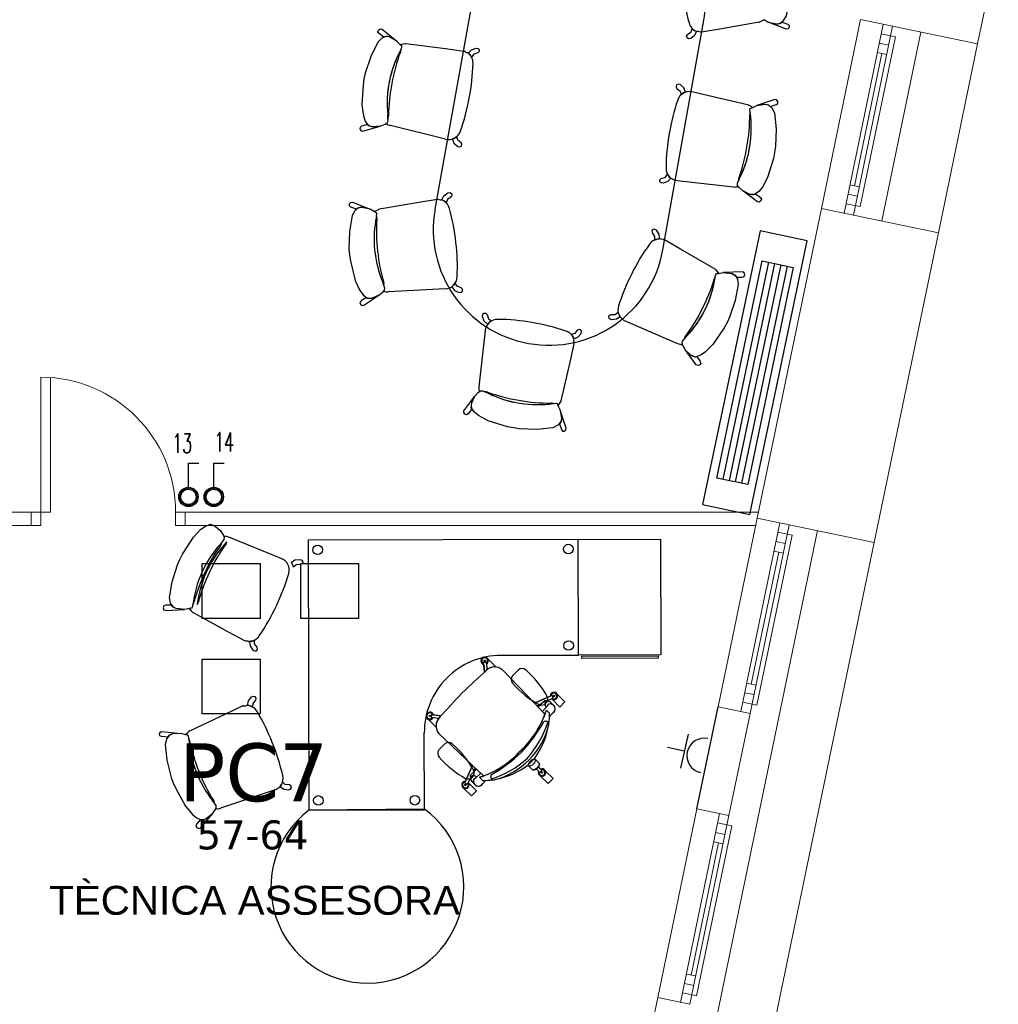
# Model space of a CAD drawing. Header units: metres. Extents: x -1 to 438, y -6 to 39.
# Tile 20 of 22: x 421.88 to 426.95, y 20.18 to 25.29. Entities that reach past the tile are written whole.
import ezdxf

# ---------------------------------------------------------------- set-up
doc = ezdxf.new("R2010")
doc.units = ezdxf.units.M
doc.linetypes.add('CONTINUA', pattern=[0])
for name, color, linetype, lineweight in [('INS P5  CLIMATITZACIO ACTUAL', 7, 'CONTINUA', 25), ('INS P5  ELECTRICITAT ACTUAL', 7, 'CONTINUA', 25), ('INS P5  TELECOMUNICACIONS ACTUAL', 7, 'CONTINUA', 25), ('P5 MOBLES ACTUAL', 7, 'CONTINUA', 25), ('P5 MURS ACTUAL', 7, 'CONTINUA', 25), ('P5 TEXT ACTUAL', 7, 'CONTINUA', 25)]:
    doc.layers.add(name, color=color, linetype=linetype, lineweight=lineweight)
doc.styles.add('ARIAL', font='arial.ttf')
doc.styles.add('COMPLEX', font='complex_.ttf')
doc.styles.add('VERDANA', font='verdana.ttf')

# ---------------------------------------------------------------- blocks, each defined once
blk = doc.blocks.new('OBJETO_COMPLEJO_6')
at = {"layer": 'P5 MOBLES ACTUAL', "transparency": 33554687}
for points in [[(422.7576, 22.2331), (422.7321, 22.2275), (422.6878, 22.2327), (422.672, 22.2412), (422.6594, 22.2607), (422.6541, 22.2891), (422.6678, 22.3711), (422.6947, 22.4592), (422.7076, 22.4865), (422.722, 22.515), (422.7776, 22.6021), (422.817, 22.6439), (422.8402, 22.66), (422.8656, 22.6699), (422.8902, 22.6604), (422.919, 22.6354), (422.9338, 22.6118), (422.9379, 22.6005), (422.936, 22.5899), (422.916, 22.5651)], [(422.7744, 22.2512), (422.7717, 22.2389), (422.7685, 22.2342), (422.7576, 22.2331)]]:
    blk.add_lwpolyline(points, dxfattribs=at)
blk.add_arc((423.348, 22.1813), 0.5778, 138.3874, 173.0531, dxfattribs=at)
blk = doc.blocks.new('OBJETO_COMPLEJO_7')
at = {"layer": 'P5 MOBLES ACTUAL', "transparency": 33554687}
blk.add_line((423.2326, 22.4928), (422.9608, 22.602), dxfattribs=at)
for points in [[(422.9359, 22.6059), (422.9379, 22.6005), (422.936, 22.5899), (422.9267, 22.5784)], [(422.7744, 22.2512), (422.7717, 22.2389), (422.7685, 22.2342), (422.7576, 22.2331), (422.7555, 22.2327)], [(422.7568, 22.2297), (422.7584, 22.2297), (422.7668, 22.2203), (422.7751, 22.2118)], [(422.7766, 22.2111), (422.9587, 22.1121), (423.0431, 22.0666)], [(423.0472, 22.0652), (423.0597, 22.0642), (423.0634, 22.0622)]]:
    blk.add_lwpolyline(points, dxfattribs=at)
for centre, radius, start, end in [((422.9096, 22.5782), 0.0172, 318.87, 0.7761), ((422.9427, 22.5677), 0.0388, 62.2222, 100.0129), ((423.7304, 22.0015), 0.9861, 145.0145, 154.8212), ((423.2117, 22.4332), 0.0631, 342.5289, 70.5885), ((423.7298, 22.0003), 0.9861, 154.7426, 164.5492), ((422.2647, 22.7029), 1.0477, 334.1927, 344.0081), ((422.7916, 22.247), 0.0388, 201.5767, 206.3517), ((423.348, 22.1813), 0.5778, 172.797, 173.0531), ((422.7624, 22.2658), 0.0172, 315.683, 350.6937), ((422.2555, 22.6834), 1.0477, 325.5557, 335.3711), ((422.7916, 22.247), 0.0388, 244.7795, 247.3416), ((423.0666, 22.1252), 0.0631, 248.1498, 252.0899), ((423.0666, 22.1252), 0.0631, 267.1274, 327.0348)]:
    blk.add_arc(centre, radius, start, end, dxfattribs=at)
blk = doc.blocks.new('OBJETO_COMPLEJO_8')
at = {"layer": 'P5 MOBLES ACTUAL', "transparency": 33554687}
blk.add_line((422.9496, 22.5785), (422.9388, 22.5651), dxfattribs=at)
for centre, radius, start, end in [((422.9324, 22.5783), 0.0172, 318.87, 0.7761), ((423.3708, 22.1814), 0.5778, 138.3874, 172.797), ((423.7533, 22.0016), 0.9861, 145.0145, 154.8212), ((423.7527, 22.0004), 0.9861, 154.7426, 164.5492), ((422.7853, 22.2658), 0.0172, 315.683, 350.6937)]:
    blk.add_arc(centre, radius, start, end, dxfattribs=at)
blk = doc.blocks.new('OBJETO_COMPLEJO_9')
at = {"layer": 'P5 MOBLES ACTUAL', "transparency": 33554687}
for points in [[(422.7382, 21.5778), (422.713, 21.5849), (422.6685, 21.5823), (422.6523, 21.5748), (422.6385, 21.5561), (422.6316, 21.528), (422.6403, 21.4454), (422.6621, 21.3558), (422.6732, 21.3279), (422.686, 21.2985), (422.7363, 21.2083), (422.7732, 21.1642), (422.7954, 21.1468), (422.8202, 21.1354), (422.8453, 21.1435), (422.8755, 21.1667), (422.8917, 21.1894), (422.8964, 21.2004), (422.8951, 21.2111), (422.8766, 21.2371)], [(422.7539, 21.5588), (422.752, 21.5712), (422.749, 21.576), (422.7382, 21.5778)]]:
    blk.add_lwpolyline(points, dxfattribs=at)
blk.add_arc((423.3306, 21.5946), 0.5778, 183.5531, 218.2188, dxfattribs=at)
blk = doc.blocks.new('OBJETO_COMPLEJO_10')
at = {"layer": 'P5 MOBLES ACTUAL', "transparency": 33554687}
blk.add_line((423.197, 21.2905), (422.9191, 21.1975), dxfattribs=at)
for points in [[(422.7585, 21.5986), (422.9461, 21.6867), (423.033, 21.7271)], [(423.0372, 21.7283), (423.0497, 21.7286), (423.0536, 21.7303)], [(422.7539, 21.5588), (422.752, 21.5712), (422.749, 21.576), (422.7382, 21.5778), (422.7361, 21.5784)], [(422.7376, 21.5812), (422.7392, 21.5811), (422.7481, 21.59), (422.7569, 21.598)], [(422.8941, 21.1951), (422.8964, 21.2004), (422.8951, 21.2111), (422.8866, 21.2231)]]:
    blk.add_lwpolyline(points, dxfattribs=at)
for centre, radius, start, end in [((423.053, 21.6672), 0.0631, 104.5163, 108.4564), ((423.053, 21.6672), 0.0631, 29.5714, 89.4788), ((422.2103, 21.158), 1.0477, 21.2351, 31.0505), ((422.7713, 21.562), 0.0388, 150.2545, 155.0295), ((423.3306, 21.5946), 0.5778, 183.5531, 183.8092), ((422.7411, 21.5449), 0.0172, 5.9125, 40.9233), ((422.7713, 21.562), 0.0388, 109.2646, 111.8267), ((423.7225, 21.7527), 0.9861, 192.057, 201.8636), ((422.2183, 21.138), 1.0477, 12.5981, 22.4135), ((423.723, 21.7514), 0.9861, 201.785, 211.5917), ((423.1796, 21.3512), 0.0631, 286.0177, 14.0773), ((422.8695, 21.2243), 0.0172, 355.8301, 37.7362), ((422.9031, 21.2329), 0.0388, 256.5933, 294.384)]:
    blk.add_arc(centre, radius, start, end, dxfattribs=at)
blk = doc.blocks.new('OBJETO_COMPLEJO_11')
at = {"layer": 'P5 MOBLES ACTUAL', "transparency": 33554687}
blk.add_line((422.8866, 21.2231), (422.8766, 21.2371), dxfattribs=at)
for centre, radius, start, end in [((422.7411, 21.5449), 0.0172, 5.9125, 40.9233), ((423.3306, 21.5946), 0.5778, 183.8092, 218.2188), ((423.7225, 21.7527), 0.9861, 192.057, 201.8636), ((423.723, 21.7514), 0.9861, 201.785, 211.5917), ((422.8695, 21.2243), 0.0172, 355.8301, 37.7362)]:
    blk.add_arc(centre, radius, start, end, dxfattribs=at)
blk = doc.blocks.new('OBJETO_COMPLEJO_18')
at = {"layer": 'P5 MOBLES ACTUAL', "transparency": 33554687}
for p, q in [((424.2418, 25.485), (424.0305, 24.3037)), ((425.2118, 24.0924), (425.4231, 25.2737))]:
    blk.add_line(p, q, dxfattribs=at)
for centre, start, end in [((424.8325, 25.3793), 349.8585, 169.8585), ((424.6212, 24.1981), 169.8585, 349.8585)]:
    blk.add_arc(centre, 0.6, start, end, dxfattribs=at)

msp = doc.modelspace()

# ---------------------------------------------------------------- linework, layer by layer
at = {"layer": 'INS P5  CLIMATITZACIO ACTUAL', "color": 180, "transparency": 33554687}
for p, q in [((425.7594, 24.0281), (425.5233, 22.9026)), ((425.7915, 24.0214), (425.5555, 22.8959)), ((425.8237, 24.0147), (425.5876, 22.8892)), ((425.8558, 24.0079), (425.6197, 22.8824))]:
    msp.add_line(p, q, dxfattribs=at)
for points in [[(425.7161, 24.1905), (425.4184, 22.7714), (425.6631, 22.7201), (425.9607, 24.1392), (425.7161, 24.1905)], [(425.888, 24.0012), (425.6519, 22.8757), (425.4912, 22.9094), (425.7273, 24.0349), (425.888, 24.0012)]]:
    msp.add_lwpolyline(points, close=True, dxfattribs=at)
at = {"layer": 'INS P5  ELECTRICITAT ACTUAL', "color": 180, "transparency": 33554687}
for p, q in [((425.3431, 21.5805), (425.3041, 21.4048)), ((425.3236, 21.4926), (425.2357, 21.5121))]:
    msp.add_line(p, q, dxfattribs=at)
for points in [[(422.7518, 22.8519), (422.7518, 22.9869), (422.8058, 22.9869)], [(422.8832, 22.8519), (422.8832, 22.9869), (422.9372, 22.9869)]]:
    msp.add_lwpolyline(points, dxfattribs=at)
for centre, radius in [((422.752, 22.8114), 0.0501), ((422.752, 22.8114), 0.0397), ((422.8835, 22.8114), 0.0501), ((422.8835, 22.8114), 0.0397)]:
    msp.add_circle(centre, radius, dxfattribs=at)
for centre, radius, start, end in [((422.752, 22.8114), 0.045, 0, 180), ((422.8835, 22.8114), 0.045, 0, 180), ((422.752, 22.8114), 0.045, 180, 0), ((422.8835, 22.8114), 0.045, 180, 0), ((425.4265, 21.4698), 0.09, 77.507, 257.507)]:
    msp.add_arc(centre, radius, start, end, dxfattribs=at)
at = {"layer": 'INS P5  TELECOMUNICACIONS ACTUAL', "color": 180, "transparency": 33554687}
for points in [[(422.8233, 22.4658), (423.1231, 22.4658), (423.1231, 22.1811), (422.8233, 22.1811), (422.8233, 22.4658)], [(423.3341, 22.4658), (423.6339, 22.4658), (423.6339, 22.1811), (423.3341, 22.1811), (423.3341, 22.4658)], [(422.8233, 21.9703), (423.1231, 21.9703), (423.1231, 21.6856), (422.8233, 21.6856), (422.8233, 21.9703)]]:
    msp.add_lwpolyline(points, close=True, dxfattribs=at)
at = {"layer": 'P5 MOBLES ACTUAL', "color": 180, "transparency": 33554687}
for p, q in [((423.7864, 24.7765), (423.7854, 24.7936)), ((424.0847, 24.6674), (423.8002, 24.7375)), ((425.6047, 24.4512), (425.6115, 24.467)), ((425.287, 24.4523), (425.5782, 24.4194)), ((423.7656, 23.9085), (423.7597, 23.9247)), ((424.0827, 23.8908), (423.7901, 23.8752)), ((425.0197, 23.7232), (425.2887, 23.6071)), ((424.2912, 23.6736), (424.2583, 23.3824)), ((425.3233, 23.6299), (425.3344, 23.643)), ((424.2901, 23.356), (424.3059, 23.3491)), ((424.2845, 21.9612), (424.2911, 21.9621)), ((424.2787, 21.9447), (424.2832, 21.9402)), ((424.2879, 21.9039), (424.2819, 21.9505)), ((424.2829, 21.9431), (424.2879, 21.9039)), ((424.2842, 21.9533), (424.2937, 21.9546)), ((424.3024, 21.9171), (424.2967, 21.9526)), ((424.3017, 21.9219), (424.3048, 21.9188)), ((424.5468, 21.7411), (424.3797, 21.9154)), ((424.4636, 21.915), (424.4312, 21.8825)), ((424.5468, 21.7411), (424.6346, 21.7814)), ((424.6076, 21.7513), (424.641, 21.768)), ((424.6076, 21.7513), (424.6344, 21.7646)), ((424.6379, 21.7801), (424.6421, 21.7714)), ((424.6379, 21.7622), (424.6785, 21.7217)), ((424.6006, 21.6844), (424.5468, 21.7411)), ((424.5873, 21.6985), (424.6144, 21.7285)), ((424.6245, 21.6897), (424.608, 21.7061)), ((424.608, 21.7061), (424.6245, 21.6897)), ((424.6245, 21.6897), (424.608, 21.7061)), ((424.6308, 21.7444), (424.6457, 21.73)), ((424.6457, 21.73), (424.6308, 21.7444)), ((424.0041, 21.6791), (424.0032, 21.6725)), ((424.012, 21.6796), (424.0107, 21.67)), ((424.0483, 21.6615), (424.0127, 21.667)), ((424.0614, 21.6761), (424.0148, 21.6818)), ((424.0205, 21.6851), (424.0251, 21.6805)), ((424.0222, 21.6809), (424.0614, 21.6761)), ((424.0435, 21.6622), (424.0466, 21.6591)), ((424.6241, 21.6727), (424.6402, 21.6896)), ((424.6241, 21.6727), (424.6402, 21.6896)), ((424.6176, 21.6177), (424.6206, 21.6358)), ((424.6176, 21.6177), (424.6206, 21.6358)), ((424.2256, 21.4182), (424.0504, 21.5843)), ((424.0504, 21.5843), (424.2256, 21.4182)), ((424.0826, 21.5318), (424.0502, 21.4993)), ((424.5123, 21.421), (424.5456, 21.4545)), ((424.5123, 21.421), (424.5456, 21.4545)), ((424.5701, 21.4301), (424.5456, 21.4545)), ((424.2256, 21.4182), (424.1859, 21.3301)), ((424.2827, 21.3646), (424.2256, 21.4182)), ((424.2256, 21.4182), (424.2827, 21.3646)), ((424.5368, 21.3966), (424.5123, 21.421)), ((424.5554, 21.4009), (424.573, 21.384)), ((424.5665, 21.412), (424.5835, 21.3946)), ((424.2158, 21.3572), (424.1993, 21.3237)), ((424.2158, 21.3572), (424.2026, 21.3305)), ((424.2686, 21.3779), (424.2387, 21.3506)), ((424.2775, 21.3407), (424.261, 21.3571)), ((424.261, 21.3571), (424.2775, 21.3407)), ((424.261, 21.3571), (424.2775, 21.3407)), ((424.3314, 21.3449), (424.3495, 21.348)), ((424.3314, 21.3449), (424.3495, 21.348)), ((424.5763, 21.3652), (424.617, 21.3248)), ((424.5765, 21.3841), (424.5833, 21.391)), ((424.1872, 21.3268), (424.1959, 21.3227)), ((424.2229, 21.3342), (424.2374, 21.3193)), ((424.2374, 21.3193), (424.2229, 21.3342)), ((424.2946, 21.3412), (424.2777, 21.325)), ((424.2946, 21.3412), (424.2777, 21.325)), ((423.9761, 21.1926), (423.3762, 21.1869))]:
    msp.add_line(p, q, dxfattribs=at)
for points in [[(425.7366, 25.2875), (425.7589, 25.2739), (425.8025, 25.2646), (425.8202, 25.2675), (425.8384, 25.2818), (425.8526, 25.3071), (425.8662, 25.389), (425.8691, 25.4812), (425.8658, 25.5111), (425.8613, 25.5427), (425.8368, 25.6432), (425.813, 25.6954), (425.7963, 25.7182), (425.7754, 25.7357), (425.7491, 25.7346), (425.7138, 25.7203), (425.6921, 25.7027), (425.6847, 25.6934), (425.683, 25.6828), (425.6939, 25.6528)], [(425.7362, 25.284), (425.7347, 25.2845), (425.7238, 25.2783), (425.7132, 25.273)], [(425.7115, 25.2728), (425.5072, 25.2379), (425.4126, 25.2222)], [(423.8507, 25.1556), (423.8333, 25.1751), (423.7943, 25.1967), (423.7766, 25.199), (423.7549, 25.1906), (423.734, 25.1705), (423.6972, 25.0961), (423.6677, 25.0087), (423.6622, 24.9792), (423.6573, 24.9475), (423.6515, 24.8443), (423.6591, 24.7874), (423.6685, 24.7608), (423.6834, 24.738), (423.7089, 24.7313), (423.7468, 24.7348), (423.7727, 24.7453), (423.7825, 24.7521), (423.7872, 24.7618), (423.7854, 24.7936)], [(425.4083, 25.2221), (425.3961, 25.2252), (425.3919, 25.2245)], [(423.8538, 25.1311), (423.8588, 25.1426), (423.8589, 25.1483), (423.8507, 25.1556), (423.8493, 25.1572)], [(423.8538, 25.1311), (423.8588, 25.1426), (423.8589, 25.1483), (423.8507, 25.1556)], [(423.8521, 25.1588), (423.8534, 25.1578), (423.8656, 25.1606), (423.8773, 25.1627)], [(423.879, 25.1623), (424.0846, 25.1364), (424.1797, 25.124)], [(424.1839, 25.1228), (424.1946, 25.1163), (424.1988, 25.1157)], [(425.3519, 24.9139), (425.3396, 24.9115), (425.3354, 24.9124)], [(425.6515, 24.8453), (425.4497, 24.8922), (425.3562, 24.9135)], [(425.6758, 24.8291), (425.6989, 24.8414), (425.7429, 24.8481), (425.7604, 24.8441), (425.7777, 24.8287), (425.7904, 24.8027), (425.7991, 24.7201), (425.7966, 24.6279), (425.7915, 24.5983), (425.7851, 24.5669), (425.7548, 24.4681), (425.7279, 24.4174), (425.7099, 24.3957), (425.688, 24.3794), (425.6617, 24.382), (425.6274, 24.3984), (425.6068, 24.4172), (425.5999, 24.427), (425.5989, 24.4377), (425.6115, 24.467)], [(425.6756, 24.8326), (425.674, 24.8322), (425.6635, 24.839), (425.6533, 24.845)], [(425.6644, 24.8072), (425.6637, 24.8198), (425.6656, 24.8252), (425.6758, 24.8291), (425.6777, 24.8301)], [(425.6644, 24.8072), (425.6637, 24.8198), (425.6656, 24.8252), (425.6758, 24.8291)], [(423.7777, 24.7488), (423.7825, 24.7521), (423.7872, 24.7618), (423.7864, 24.7765)], [(425.6032, 24.4223), (425.5999, 24.427), (425.5989, 24.4377), (425.6047, 24.4512)], [(423.717, 24.2899), (423.6947, 24.3035), (423.6511, 24.3129), (423.6335, 24.31), (423.6152, 24.2956), (423.601, 24.2704), (423.5875, 24.1884), (423.5845, 24.0963), (423.5879, 24.0664), (423.5923, 24.0347), (423.6168, 23.9343), (423.6406, 23.882), (423.6573, 23.8593), (423.6782, 23.8417), (423.7045, 23.8428), (423.7398, 23.8571), (423.7615, 23.8747), (423.769, 23.8841), (423.7706, 23.8946), (423.7597, 23.9247)], [(423.7422, 24.3046), (423.9464, 24.3395), (424.041, 24.3553)], [(424.0454, 24.3554), (424.0575, 24.3523), (424.0617, 24.3529)], [(423.7271, 24.2674), (423.7286, 24.2799), (423.727, 24.2854), (423.717, 24.2899), (423.7152, 24.2911)], [(423.7271, 24.2674), (423.7286, 24.2799), (423.727, 24.2854), (423.717, 24.2899)], [(423.7174, 24.2934), (423.7189, 24.2929), (423.7299, 24.2991), (423.7405, 24.3045)], [(425.2158, 24.146), (425.2033, 24.1473), (425.1996, 24.1494)], [(425.4826, 23.9933), (425.3031, 24.0968), (425.2198, 24.1444)], [(425.5011, 23.9708), (425.5267, 23.9758), (425.5709, 23.9695), (425.5864, 23.9606), (425.5986, 23.9408), (425.6031, 23.9122), (425.5874, 23.8307), (425.5582, 23.7432), (425.5447, 23.7163), (425.5296, 23.6882), (425.4718, 23.6024), (425.4314, 23.5617), (425.4078, 23.5462), (425.3821, 23.5369), (425.3578, 23.5471), (425.3297, 23.5728), (425.3154, 23.5967), (425.3117, 23.6081), (425.3138, 23.6186), (425.3344, 23.643)], [(425.4838, 23.9532), (425.4868, 23.9654), (425.4902, 23.97), (425.5011, 23.9708), (425.5032, 23.9712)], [(425.4838, 23.9532), (425.4868, 23.9654), (425.4902, 23.97), (425.5011, 23.9708)], [(425.5019, 23.9742), (425.5003, 23.9742), (425.4922, 23.9838), (425.4842, 23.9926)], [(423.7654, 23.8795), (423.769, 23.8841), (423.7706, 23.8946), (423.7656, 23.9085)], [(424.6841, 23.3091), (424.731, 23.511), (424.7524, 23.6045)], [(424.7527, 23.6088), (424.7504, 23.6211), (424.7513, 23.6252)], [(425.3135, 23.6026), (425.3117, 23.6081), (425.3138, 23.6186), (425.3233, 23.6299)], [(424.668, 23.2849), (424.6802, 23.2618), (424.6869, 23.2177), (424.683, 23.2003), (424.6676, 23.1829), (424.6415, 23.1702), (424.5589, 23.1616), (424.4668, 23.1641), (424.4371, 23.1692), (424.4058, 23.1756), (424.307, 23.2059), (424.2562, 23.2328), (424.2345, 23.2508), (424.2182, 23.2727), (424.2209, 23.2989), (424.2373, 23.3333), (424.2561, 23.3539), (424.2659, 23.3608), (424.2765, 23.3618), (424.3059, 23.3491)], [(424.2611, 23.3575), (424.2659, 23.3608), (424.2765, 23.3618), (424.2901, 23.356)], [(424.6461, 23.2963), (424.6586, 23.297), (424.664, 23.2951), (424.668, 23.2849)], [(424.6461, 23.2963), (424.6586, 23.297), (424.664, 23.2951), (424.668, 23.2849), (424.669, 23.283)], [(424.6715, 23.2851), (424.671, 23.2866), (424.6779, 23.2972), (424.6839, 23.3074)], [(424.3739, 21.9897), (424.3739, 21.9898), (424.7739, 21.9909), (424.7722, 22.5909), (423.3722, 22.5869), (423.3762, 21.1869), (423.9762, 21.1886), (423.975, 21.5886), (423.975, 21.5886)], [(424.3444, 21.9295), (424.3454, 21.9304), (424.3047, 21.9709)], [(424.3444, 21.9295), (424.3454, 21.9304), (424.3047, 21.9709)], [(424.3024, 21.9171), (424.3017, 21.9219), (424.3048, 21.9188)], [(424.6006, 21.6844), (424.5468, 21.7411), (424.3797, 21.9154)], [(424.6278, 21.7783), (424.5468, 21.7411), (424.5598, 21.7275), (424.5835, 21.7393), (424.5966, 21.7518)], [(424.6379, 21.7622), (424.6785, 21.7217), (424.7046, 21.7479), (424.6639, 21.7883)], [(424.6379, 21.7622), (424.6785, 21.7217), (424.7046, 21.7479), (424.6639, 21.7883)], [(424.6785, 21.7217), (424.7046, 21.7479), (424.6639, 21.7883)], [(424.5966, 21.7518), (424.5651, 21.7218), (424.6006, 21.6844)], [(424.0361, 21.6194), (424.0352, 21.6185), (423.9945, 21.6589)], [(424.0361, 21.6194), (424.0352, 21.6185), (423.9945, 21.6589)], [(424.0483, 21.6615), (424.0435, 21.6622), (424.0466, 21.6591)], [(424.1889, 21.3369), (424.2256, 21.4182), (424.2394, 21.4053), (424.2277, 21.3814), (424.2153, 21.3683)], [(424.2153, 21.3683), (424.2451, 21.3999), (424.2827, 21.3646)], [(424.5783, 21.3999), (424.5665, 21.412), (424.5612, 21.4058), (424.5554, 21.4009), (424.5676, 21.3892)], [(424.617, 21.3248), (424.643, 21.3509), (424.6023, 21.3913)], [(424.2051, 21.3269), (424.2458, 21.2865), (424.2198, 21.2603), (424.1791, 21.3008)], [(424.2051, 21.3269), (424.2458, 21.2865), (424.2198, 21.2603), (424.1791, 21.3008)]]:
    msp.add_lwpolyline(points, dxfattribs=at)
for points in [[(423.7652, 25.1954), (423.7403, 25.2151), (423.7348, 25.2232), (423.7376, 25.2326), (423.747, 25.2382), (423.7559, 25.2366), (423.8333, 25.1751), (423.796, 25.1965), (423.7854, 25.1985), (423.7753, 25.1991), (423.7652, 25.1954)], [(425.3869, 25.2261), (425.3768, 25.2047), (425.3563, 25.1893), (425.3456, 25.1878), (425.3377, 25.1918), (425.3353, 25.2012), (425.34, 25.2103), (425.3582, 25.2229), (425.3644, 25.2407), (425.375, 25.2322), (425.3819, 25.2284), (425.3869, 25.2261)], [(425.83, 25.2743), (425.8595, 25.2626), (425.8672, 25.2565), (425.8672, 25.2467), (425.8598, 25.2385), (425.8508, 25.2375), (425.7589, 25.2739), (425.8009, 25.2642), (425.8115, 25.2654), (425.8214, 25.2678), (425.83, 25.2743)], [(424.2032, 25.1128), (424.219, 25.1303), (424.2432, 25.1391), (424.2538, 25.1374), (424.2602, 25.1313), (424.2598, 25.1216), (424.2527, 25.1142), (424.2315, 25.1075), (424.2205, 25.0923), (424.2128, 25.1035), (424.2073, 25.109), (424.2032, 25.1128)], [(425.3303, 24.9112), (425.3215, 24.9331), (425.302, 24.9497), (425.2914, 24.9518), (425.2833, 24.9483), (425.2803, 24.939), (425.2844, 24.9297), (425.3019, 24.916), (425.307, 24.8979), (425.3181, 24.9058), (425.3251, 24.9091), (425.3303, 24.9112)], [(425.7698, 24.8368), (425.8, 24.8467), (425.808, 24.8524), (425.8086, 24.8621), (425.8016, 24.8707), (425.7928, 24.8722), (425.6989, 24.8414), (425.7413, 24.8485), (425.7519, 24.8467), (425.7616, 24.8438), (425.7698, 24.8368)], [(423.6805, 24.7429), (423.6502, 24.7334), (423.6421, 24.7279), (423.6413, 24.7181), (423.6482, 24.7095), (423.657, 24.7078), (423.7468, 24.7348), (423.7088, 24.7308), (423.6983, 24.7328), (423.6886, 24.7359), (423.6805, 24.7429)], [(424.1205, 24.6674), (424.129, 24.6454), (424.1484, 24.6285), (424.1589, 24.6262), (424.1671, 24.6296), (424.1702, 24.6389), (424.1662, 24.6483), (424.1489, 24.6622), (424.144, 24.6803), (424.1328, 24.6726), (424.1257, 24.6694), (424.1205, 24.6674)], [(425.2534, 24.4648), (425.2379, 24.447), (425.2138, 24.4379), (425.2032, 24.4395), (425.1967, 24.4455), (425.197, 24.4552), (425.204, 24.4626), (425.2251, 24.4697), (425.2359, 24.485), (425.2438, 24.4739), (425.2493, 24.4684), (425.2534, 24.4648)], [(424.0668, 24.3514), (424.0768, 24.3727), (424.0973, 24.3882), (424.108, 24.3896), (424.1159, 24.3857), (424.1184, 24.3762), (424.1137, 24.3671), (424.0954, 24.3545), (424.0892, 24.3368), (424.0786, 24.3452), (424.0718, 24.349), (424.0668, 24.3514)], [(425.6924, 24.3831), (425.7175, 24.3636), (425.7232, 24.3556), (425.7205, 24.3462), (425.7111, 24.3405), (425.7022, 24.342), (425.6274, 24.3984), (425.6617, 24.3815), (425.6722, 24.3797), (425.6824, 24.3792), (425.6924, 24.3831)], [(423.6236, 24.3032), (423.5941, 24.3149), (423.5864, 24.321), (423.5864, 24.3307), (423.5938, 24.3389), (423.6028, 24.3399), (423.6947, 24.3035), (423.6527, 24.3132), (423.6421, 24.312), (423.6322, 24.3096), (423.6236, 24.3032)], [(425.1943, 24.1497), (425.1923, 24.1732), (425.1784, 24.1948), (425.1689, 24.1999), (425.1601, 24.1989), (425.1545, 24.1909), (425.1558, 24.1807), (425.1686, 24.1626), (425.1682, 24.1438), (425.1811, 24.148), (425.1888, 24.1492), (425.1943, 24.1497)], [(425.5933, 23.9508), (425.625, 23.9516), (425.6343, 23.9547), (425.6378, 23.9638), (425.6336, 23.974), (425.6256, 23.9781), (425.5267, 23.9758), (425.5694, 23.9704), (425.579, 23.9656), (425.5875, 23.9599), (425.5933, 23.9508)], [(424.117, 23.9012), (424.1315, 23.8826), (424.155, 23.872), (424.1657, 23.873), (424.1725, 23.8786), (424.1729, 23.8883), (424.1663, 23.8962), (424.1456, 23.9044), (424.1357, 23.9204), (424.1272, 23.9098), (424.1214, 23.9046), (424.117, 23.9012)], [(423.674, 23.8456), (423.6477, 23.8277), (423.6416, 23.8201), (423.6437, 23.8105), (423.6528, 23.8042), (423.6618, 23.8052), (423.7398, 23.8571), (423.7046, 23.8423), (423.694, 23.8411), (423.6838, 23.8412), (423.674, 23.8456)], [(424.3036, 23.7072), (424.2859, 23.7228), (424.2768, 23.7468), (424.2783, 23.7575), (424.2843, 23.764), (424.2941, 23.7637), (424.3015, 23.7567), (424.3085, 23.7356), (424.3239, 23.7248), (424.3128, 23.7169), (424.3073, 23.7114), (424.3036, 23.7072)], [(424.9911, 23.7448), (424.9711, 23.7324), (424.9454, 23.7306), (424.9357, 23.7352), (424.9312, 23.7429), (424.9343, 23.7521), (424.9432, 23.7572), (424.9654, 23.7578), (424.9802, 23.7693), (424.9845, 23.7564), (424.9882, 23.7495), (424.9911, 23.7448)], [(424.75, 23.6304), (424.7719, 23.6391), (424.7886, 23.6587), (424.7907, 23.6693), (424.7872, 23.6774), (424.7779, 23.6804), (424.7685, 23.6763), (424.7549, 23.6588), (424.7368, 23.6537), (424.7446, 23.6426), (424.7479, 23.6355), (424.75, 23.6304)], [(425.3875, 23.5391), (425.4058, 23.5132), (425.4089, 23.5039), (425.4036, 23.4957), (425.3929, 23.493), (425.3849, 23.497), (425.3297, 23.5728), (425.3576, 23.5466), (425.3671, 23.5418), (425.3767, 23.5384), (425.3875, 23.5391)], [(424.2219, 23.2682), (424.2025, 23.2431), (424.1945, 23.2375), (424.1851, 23.2401), (424.1793, 23.2496), (424.1808, 23.2584), (424.2373, 23.3333), (424.2204, 23.299), (424.2185, 23.2885), (424.2181, 23.2783), (424.2219, 23.2682)], [(424.6756, 23.1909), (424.6856, 23.1607), (424.6912, 23.1527), (424.701, 23.1521), (424.7095, 23.159), (424.7111, 23.1679), (424.6802, 23.2618), (424.6874, 23.2193), (424.6856, 23.2088), (424.6826, 23.1991), (424.6756, 23.1909)], [(425.2019, 21.9921), (424.7739, 21.9909), (424.7722, 22.5909), (425.2002, 22.5921), (425.2019, 21.9921)], [(425.1899, 21.9852), (424.7896, 21.9841), (424.7896, 21.9752), (425.1899, 21.9763), (425.1899, 21.9852)], [(424.5456, 21.4545), (424.5701, 21.4301), (424.5717, 21.4254), (424.57, 21.4188), (424.5664, 21.4122), (424.5615, 21.4063), (424.5552, 21.4008), (424.5468, 21.3958), (424.5412, 21.395), (424.5368, 21.3966), (424.5123, 21.421), (424.5456, 21.4545)]]:
    msp.add_lwpolyline(points, close=True, dxfattribs=at)
at = {"layer": 'P5 MOBLES ACTUAL', "transparency": 33554687}
for points in [[(423.2846, 22.4719), (423.3043, 22.4848), (423.3299, 22.4872), (423.3398, 22.4829), (423.3444, 22.4754), (423.3416, 22.466), (423.3328, 22.4608), (423.3106, 22.4596), (423.2961, 22.4477), (423.2915, 22.4605), (423.2876, 22.4673), (423.2846, 22.4719)], [(422.6649, 22.2508), (422.6332, 22.2493), (422.624, 22.246), (422.6208, 22.2367), (422.6252, 22.2266), (422.6333, 22.2228), (422.7321, 22.2275), (422.6892, 22.2319), (422.6795, 22.2365), (422.671, 22.2419), (422.6649, 22.2508)], [(423.0687, 22.062), (423.0713, 22.0386), (423.0858, 22.0173), (423.0954, 22.0125), (423.1041, 22.0137), (423.1095, 22.0218), (423.108, 22.032), (423.0948, 22.0498), (423.0947, 22.0686), (423.0819, 22.064), (423.0742, 22.0626), (423.0687, 22.062)], [(423.0589, 21.7302), (423.0629, 21.7534), (423.0786, 21.7738), (423.0885, 21.7781), (423.0971, 21.7763), (423.102, 21.7679), (423.0999, 21.7579), (423.0856, 21.7408), (423.0845, 21.7221), (423.0719, 21.7274), (423.0644, 21.7292), (423.0589, 21.7302)], [(422.6446, 21.5656), (422.613, 21.569), (422.604, 21.5729), (422.6014, 21.5823), (422.6064, 21.5921), (422.6147, 21.5955), (422.713, 21.5849), (422.67, 21.5831), (422.6601, 21.5791), (422.6512, 21.5742), (422.6446, 21.5656)], [(423.2273, 21.3097), (423.2462, 21.2956), (423.2716, 21.2917), (423.2817, 21.2954), (423.2868, 21.3026), (423.2845, 21.3121), (423.2761, 21.3179), (423.254, 21.3204), (423.2402, 21.3332), (423.2348, 21.3207), (423.2306, 21.3141), (423.2273, 21.3097)], [(422.815, 21.1381), (422.7945, 21.1138), (422.7907, 21.1048), (422.7953, 21.0962), (422.8057, 21.0925), (422.814, 21.0959), (422.8755, 21.1667), (422.8455, 21.143), (422.8355, 21.139), (422.8257, 21.1364), (422.815, 21.1381)]]:
    msp.add_lwpolyline(points, close=True, dxfattribs=at)
at = {"layer": 'P5 MOBLES ACTUAL', "color": 180, "transparency": 33554687}
for centre, radius in [((423.4223, 22.537), 0.025), ((424.7223, 22.5408), 0.025), ((424.7237, 22.0408), 0.025), ((424.2878, 21.9616), 0.00353), ((424.647, 21.7791), 0.00353), ((424.0037, 21.6758), 0.00353), ((424.5854, 21.3821), 0.00353), ((424.1883, 21.3177), 0.00353), ((423.426, 21.2371), 0.025), ((423.926, 21.2385), 0.025)]:
    msp.add_circle(centre, radius, dxfattribs=at)
for centre, radius, start, end in [((426.3572, 25.5515), 1.0477, 185.782, 195.5974), ((425.7089, 25.3116), 0.0388, 314.8014, 319.5764), ((425.4093, 25.2852), 0.0631, 194.1182, 254.0256), ((425.7089, 25.3116), 0.0388, 273.8115, 276.3735), ((425.4093, 25.2852), 0.0631, 269.0631, 273.0032), ((424.3602, 24.8528), 0.5778, 151.2145, 185.8802), ((424.3602, 24.8528), 0.5778, 151.4706, 185.8802), ((423.8703, 25.1245), 0.0388, 117.9159, 122.691), ((423.8356, 25.1263), 0.0172, 333.5739, 8.5847), ((423.8356, 25.1263), 0.0172, 333.5739, 8.5847), ((424.3602, 24.8528), 0.5778, 151.2145, 151.4706), ((423.8703, 25.1245), 0.0388, 76.9261, 79.4881), ((424.1646, 25.0627), 0.0631, 72.1777, 76.1178), ((424.7759, 24.7768), 0.9861, 159.7184, 169.525), ((424.7759, 24.7768), 0.9861, 159.7184, 169.525), ((424.1646, 25.0627), 0.0631, 357.2328, 57.1402), ((423.1802, 25.0832), 1.0477, 348.8965, 358.712), ((424.7757, 24.7755), 0.9861, 169.4464, 179.2531), ((424.7757, 24.7755), 0.9861, 169.4464, 179.2531), ((423.1763, 25.0621), 1.0477, 340.2595, 350.0749), ((426.2796, 24.5288), 1.0477, 161.005, 170.8204), ((425.3492, 24.8508), 0.0631, 102.5768, 162.4841), ((425.3492, 24.8508), 0.0631, 83.5992, 87.5392), ((425.6467, 24.8067), 0.0388, 80.2288, 82.7909), ((425.6467, 24.8067), 0.0388, 37.026, 41.801), ((423.7726, 24.7867), 0.0172, 323.4915, 5.3976), ((423.7726, 24.7867), 0.0172, 323.4915, 5.3976), ((425.0929, 24.7218), 0.5778, 333.8367, 8.5024), ((425.0929, 24.7218), 0.5778, 333.8367, 8.2463), ((424.6766, 24.7946), 0.9861, 350.1919, 359.9985), ((424.6766, 24.7946), 0.9861, 350.1919, 359.9985), ((425.6798, 24.7964), 0.0172, 151.1323, 186.1431), ((425.6798, 24.7964), 0.0172, 151.1323, 186.1431), ((425.0929, 24.7218), 0.5778, 8.2463, 8.5024), ((423.8056, 24.7759), 0.0388, 224.2548, 262.0454), ((424.1024, 24.728), 0.0631, 253.6791, 341.7387), ((426.276, 24.5076), 1.0477, 169.642, 179.4574), ((424.6764, 24.7932), 0.9861, 340.4638, 350.2705), ((424.6764, 24.7932), 0.9861, 340.4638, 350.2705), ((425.2914, 24.5153), 0.0631, 177.9782, 266.0378), ((425.6212, 24.456), 0.0172, 154.3193, 196.2254), ((425.6212, 24.456), 0.0172, 154.3193, 196.2254), ((425.5865, 24.4574), 0.0388, 257.6715, 295.4622), ((424.0443, 24.2923), 0.0631, 89.0631, 93.0032), ((424.0443, 24.2923), 0.0631, 14.1182, 74.0256), ((423.0964, 24.026), 1.0477, 5.782, 15.5974), ((424.2925, 24.1483), 0.5778, 168.1, 202.7656), ((424.2925, 24.1483), 0.5778, 168.356, 202.7656), ((423.7448, 24.2659), 0.0388, 134.8014, 139.5764), ((424.2925, 24.1483), 0.5778, 168.1, 168.356), ((423.7111, 24.2575), 0.0172, 350.4593, 25.4701), ((423.7111, 24.2575), 0.0172, 350.4593, 25.4701), ((423.7448, 24.2659), 0.0388, 93.8115, 96.3735), ((424.7124, 24.1962), 0.9861, 176.6038, 186.4105), ((424.7124, 24.1962), 0.9861, 176.6038, 186.4105), ((423.0988, 24.0045), 1.0477, 357.1449, 6.9604), ((425.9917, 23.5081), 1.0477, 144.1195, 153.935), ((425.1949, 24.0865), 0.0631, 85.6913, 145.5987), ((425.1949, 24.0865), 0.0631, 66.7137, 70.6538), ((424.7125, 24.1949), 0.9861, 186.3319, 196.1385), ((424.7125, 24.1949), 0.9861, 186.3319, 196.1385), ((424.0821, 23.9539), 0.0631, 270.5645, 358.6241), ((425.982, 23.4888), 1.0477, 152.7566, 162.572), ((424.9122, 24.0374), 0.5778, 316.9513, 351.6169), ((424.9122, 24.0374), 0.5778, 316.9513, 351.3609), ((425.4954, 23.9383), 0.0172, 134.2468, 169.2576), ((425.4954, 23.9383), 0.0172, 134.2468, 169.2576), ((425.4667, 23.9579), 0.0388, 63.3434, 65.9054), ((424.9122, 24.0374), 0.5778, 351.3609, 351.6169), ((425.4667, 23.9579), 0.0388, 20.1405, 24.9156), ((423.7494, 23.9143), 0.0172, 340.3769, 22.283), ((423.7494, 23.9143), 0.0172, 340.3769, 22.283), ((424.535, 24.228), 0.9861, 333.3064, 343.1131), ((424.535, 24.228), 0.9861, 333.3064, 343.1131), ((423.7841, 23.9135), 0.0388, 241.1402, 278.9308), ((425.0421, 23.7822), 0.0631, 161.0928, 249.1524), ((424.5344, 24.2268), 0.9861, 323.5784, 333.3851), ((424.5344, 24.2268), 0.9861, 323.5784, 333.3851), ((424.3541, 23.6693), 0.0631, 87.9782, 176.0378), ((424.3464, 22.6847), 1.0477, 79.642, 89.4574), ((424.3677, 22.681), 1.0477, 71.005, 80.8204), ((424.6897, 23.6115), 0.0631, 12.5768, 72.4841), ((424.6897, 23.6115), 0.0631, 353.5992, 357.5392), ((425.3077, 23.641), 0.0388, 240.7861, 278.5767), ((425.3405, 23.6297), 0.0172, 137.4339, 179.34), ((425.3405, 23.6297), 0.0172, 137.4339, 179.34), ((424.2962, 23.3742), 0.0388, 167.6715, 205.4622), ((424.2949, 23.3395), 0.0172, 64.3193, 106.2254), ((424.2949, 23.3395), 0.0172, 64.3193, 106.2254), ((424.6321, 24.2843), 0.9861, 250.4638, 260.2705), ((424.6321, 24.2843), 0.9861, 250.4638, 260.2705), ((424.5606, 23.8678), 0.5778, 243.8367, 278.5024), ((424.5606, 23.8678), 0.5778, 243.8367, 278.2463), ((424.6334, 24.284), 0.9861, 260.1919, 269.9985), ((424.6334, 24.284), 0.9861, 260.1919, 269.9985), ((424.6352, 23.2809), 0.0172, 61.1323, 96.1431), ((424.6352, 23.2809), 0.0172, 61.1323, 96.1431), ((424.5606, 23.8678), 0.5778, 278.2463, 278.5024), ((424.6456, 23.314), 0.0388, 350.2288, 352.7909), ((424.6456, 23.314), 0.0388, 307.026, 311.801), ((424.375, 21.5897), 0.4, 90.1637, 180.1637), ((424.2878, 21.9616), 0.0192, 301.4685, 255.0586), ((424.2878, 21.9616), 0.0192, 28.7373, 255.0586), ((424.2878, 21.9616), 0.0153, 307.6359, 248.8913), ((406.2563, 41.1552), 26.3771, 312.77709, 313.155), ((406.2563, 41.1552), 26.3771, 312.77709, 313.155), ((424.2841, 21.951), 0.00224, 88.1446, 194.2535), ((406.2563, 41.1552), 26.3771, 313.12632, 313.154), ((424.2944, 21.9525), 0.00224, 2.2737, 108.3825), ((424.34, 21.8673), 0.0623, 127.0812, 133.3658), ((424.34, 21.8673), 0.0623, 50.4804, 132.9432), ((424.34, 21.8673), 0.0623, 50.4804, 132.9432), ((424.34, 21.8673), 0.0623, 85.9306, 124.4037), ((424.4815, 21.8908), 0.0301, 49.5664, 126.5138), ((424.1695, 21.5299), 0.5072, 29.156, 49.1877), ((424.4555, 21.8647), 0.0301, 143.8136, 220.761), ((424.8147, 22.1787), 0.5072, 221.1396, 241.1714), ((404.7074, 39.5974), 26.3771, 317.17235, 317.55026), ((404.7074, 39.5974), 26.3771, 317.17235, 317.55026), ((424.5829, 21.7641), 0.0323, 246.7512, 23.5761), ((424.6019, 21.7466), 0.00743, 38.8948, 135.7077), ((424.6019, 21.7466), 0.00743, 39.7231, 135.7077), ((424.6019, 21.7466), 0.00743, 38.8948, 135.7077), ((424.647, 21.7791), 0.0192, 228.7718, 182.3619), ((424.647, 21.7791), 0.0192, 28.7373, 182.3619), ((424.647, 21.7791), 0.0153, 234.9391, 176.1945), ((424.647, 21.7791), 0.0192, 228.7718, 241.5901), ((424.6358, 21.7795), 0.00224, 15.4479, 121.5567), ((424.647, 21.7791), 0.0192, 241.5901, 28.7373), ((424.6403, 21.7701), 0.00224, 289.577, 35.6858), ((424.1407, 21.8536), 0.4901, 312.6869, 342.4785), ((424.6236, 21.7388), 0.024, 170.2248, 227.8405), ((424.6124, 21.7393), 0.0129, 111.5027, 163.844), ((424.1407, 21.8536), 0.4901, 339.8037, 342.4785), ((424.1407, 21.8536), 0.4901, 339.8037, 342.4785), ((424.6131, 21.7273), 0.0245, 44.0519, 102.7503), ((424.6135, 21.7294), 0.0229, 40.8728, 101.7165), ((424.6252, 21.7266), 0.0109, 117.9511, 170.0272), ((424.6277, 21.7119), 0.0256, 299.425, 107.3295), ((424.6277, 21.7119), 0.0256, 299.425, 45.1637), ((424.0037, 21.6758), 0.0192, 15.2687, 328.8588), ((424.0037, 21.6758), 0.0192, 15.2687, 241.5901), ((424.0037, 21.6758), 0.0153, 21.4361, 322.6915), ((424.0128, 21.6693), 0.00224, 161.9448, 268.0537), ((424.0143, 21.6796), 0.00224, 76.0739, 182.1827), ((424.0983, 21.6242), 0.0623, 137.3841, 219.8469), ((424.0983, 21.6242), 0.0623, 137.3841, 219.8469), ((424.0983, 21.6242), 0.0623, 145.9236, 184.3968), ((424.0983, 21.6242), 0.0623, 136.9616, 143.2462), ((404.7074, 39.5974), 26.3771, 317.17335, 317.20102), ((424.1407, 21.8536), 0.4901, 312.6869, 339.8037), ((424.1407, 21.8536), 0.4901, 312.6869, 339.8037), ((424.2311, 21.6909), 0.3935, 351.9454, 359.8206), ((424.2311, 21.6909), 0.3935, 351.9454, 359.8206), ((424.2311, 21.6909), 0.3935, 357.3409, 359.8206), ((423.8458, 22.0743), 0.8633, 317.1699, 330.1276), ((423.8458, 22.0743), 0.8633, 317.1699, 330.1276), ((424.1534, 21.7828), 0.4826, 317.554, 343.2479), ((424.1534, 21.7828), 0.4826, 317.554, 343.2479), ((424.2535, 21.7188), 0.3784, 314.3946, 346.4718), ((424.2311, 21.6909), 0.3935, 323.071, 349.27), ((424.2311, 21.6909), 0.3935, 323.071, 349.27), ((424.6045, 21.6309), 0.0169, 357.9952, 126.8638), ((424.6045, 21.6309), 0.0169, 49.4873, 126.8638), ((424.0745, 21.4815), 0.0301, 143.8136, 220.761), ((424.1005, 21.5076), 0.0301, 49.5664, 126.5138), ((423.7885, 21.1467), 0.5072, 29.156, 49.1877), ((424.4336, 21.7955), 0.5072, 221.1396, 241.1714), ((424.1108, 21.8236), 0.4901, 287.8489, 317.6404), ((424.1108, 21.8236), 0.4901, 290.5237, 317.6404), ((424.1108, 21.8236), 0.4901, 290.5237, 317.6404), ((423.8884, 22.1172), 0.8633, 300.1998, 313.1575), ((423.8884, 22.1172), 0.8633, 300.1998, 313.1575), ((424.1817, 21.8113), 0.4826, 287.0795, 312.7733), ((424.1817, 21.8113), 0.4826, 287.0795, 312.7733), ((424.2463, 21.7116), 0.3784, 283.8556, 315.9327), ((424.2741, 21.7342), 0.3935, 281.0573, 307.2564), ((424.2741, 21.7342), 0.3935, 281.0573, 307.2564), ((424.5854, 21.3821), 0.0192, 158.3686, 111.9587), ((424.5854, 21.3821), 0.0153, 164.536, 105.7914), ((424.5854, 21.3821), 0.0192, 28.7373, 111.9234), ((424.2018, 21.3809), 0.0323, 246.7512, 23.5761), ((424.2205, 21.363), 0.00743, 134.6196, 231.4325), ((424.2205, 21.363), 0.00743, 134.6196, 230.6042), ((424.2205, 21.363), 0.00743, 134.6196, 231.4325), ((424.2378, 21.3516), 0.0229, 168.6108, 229.4545), ((424.2399, 21.3519), 0.0245, 167.577, 226.2754), ((424.2279, 21.3526), 0.0129, 106.4833, 158.8247), ((424.2284, 21.3413), 0.024, 42.4868, 100.1025), ((424.2406, 21.3398), 0.0109, 100.3001, 152.3763), ((424.1108, 21.8236), 0.4901, 287.8489, 290.5237), ((424.1108, 21.8236), 0.4901, 287.8489, 290.5237), ((424.3362, 21.361), 0.0169, 143.4635, 272.3322), ((424.3362, 21.361), 0.0169, 143.4635, 220.8401), ((424.5854, 21.3821), 0.0192, 158.3686, 241.5901), ((424.5747, 21.3854), 0.00224, 219.1738, 325.2826), ((424.5821, 21.3928), 0.00224, 305.0447, 51.1536), ((424.1883, 21.3177), 0.0192, 87.9654, 41.5556), ((424.1883, 21.3177), 0.0192, 87.9654, 241.5901), ((424.1883, 21.3177), 0.0153, 94.1328, 35.3882), ((424.1878, 21.3289), 0.00224, 148.7706, 254.8795), ((424.1972, 21.3245), 0.00224, 234.6415, 340.7504), ((424.1883, 21.3177), 0.0192, 28.7373, 41.5556), ((424.2554, 21.3374), 0.0256, 162.9978, 330.9024), ((424.2554, 21.3374), 0.0256, 225.1637, 330.9024), ((424.2741, 21.7342), 0.3935, 270.5067, 278.3819), ((424.2741, 21.7342), 0.3935, 270.5067, 272.9865), ((424.2741, 21.7342), 0.3935, 270.5067, 272.9865), ((424.2741, 21.7342), 0.3935, 272.9865, 278.3819), ((423.6799, 20.7898), 0.5, 127.411, 53.6712)]:
    msp.add_arc(centre, radius, start, end, dxfattribs=at)
msp.add_ellipse((424.5329, 21.4339), major_axis=(0.0167, 0.0168), ratio=0.457927, dxfattribs=at)
msp.add_ellipse((424.5535, 21.4134), major_axis=(0.0167, 0.0168), ratio=0.457927, start_param=3.141593, end_param=6.283185, dxfattribs=at)
at = {"layer": 'P5 MURS ACTUAL', "lineweight": 13, "transparency": 33554687}
for p, q in [((426.8439, 25.1608), (426.9514, 25.6798)), ((426.0339, 24.3074), (426.2368, 25.2866)), ((426.8439, 25.1608), (426.2368, 25.2866)), ((426.1514, 24.2831), (426.3543, 25.2623)), ((426.2003, 24.2729), (426.4033, 25.2521)), ((426.235, 24.3168), (426.4176, 25.1981)), ((426.4176, 25.1981), (426.3441, 25.2133)), ((426.3472, 24.2425), (426.5501, 25.2217)), ((426.383, 25.1542), (426.334, 25.1644)), ((426.641, 24.1816), (426.8439, 25.1608)), ((426.2063, 24.4249), (426.3483, 25.1103)), ((426.3728, 25.1053), (426.3239, 25.1154)), ((426.2308, 24.4198), (426.1818, 24.43)), ((426.2206, 24.3709), (426.1717, 24.381)), ((425.7011, 22.7016), (426.0339, 24.3074)), ((426.641, 24.1816), (426.0339, 24.3074)), ((426.235, 24.3168), (426.1615, 24.3321)), ((426.3082, 22.5758), (426.641, 24.1816)), ((421.9866, 22.6623), (421.9866, 23.4323)), ((421.9866, 22.6623), (421.9866, 23.4323)), ((422.0366, 22.7323), (422.0366, 23.4305)), ((422.0366, 22.7323), (422.0366, 23.4305)), ((422.0366, 22.7323), (421.9366, 22.7323)), ((421.9366, 22.6623), (421.9366, 22.7323)), ((422.0366, 22.7323), (421.9366, 22.7323)), ((421.9366, 22.6623), (421.9366, 22.7323)), ((422.6857, 22.6623), (422.6857, 22.7323)), ((422.7357, 22.7323), (422.6857, 22.7323)), ((422.6857, 22.6623), (422.6857, 22.7323)), ((422.7357, 22.7323), (422.6857, 22.7323)), ((422.7357, 22.6623), (422.7357, 22.7323)), ((422.7357, 22.6623), (422.7357, 22.7323)), ((425.4981, 21.7224), (425.7011, 22.7016)), ((425.6156, 21.698), (425.8186, 22.6772)), ((426.3082, 22.5758), (425.7011, 22.7016)), ((421.9866, 22.6623), (421.9366, 22.6623)), ((421.9866, 22.6623), (421.9366, 22.6623)), ((422.7357, 22.6623), (422.6857, 22.6623)), ((422.7357, 22.6623), (422.6857, 22.6623)), ((425.1865, 18.6415), (426.0144, 22.6366)), ((425.6646, 21.6879), (425.8675, 22.6671)), ((425.8819, 22.613), (425.8084, 22.6283)), ((425.4802, 18.5806), (426.3082, 22.5758)), ((425.6992, 21.7318), (425.8819, 22.613)), ((425.8472, 22.5691), (425.7983, 22.5793)), ((425.6706, 21.8398), (425.8126, 22.5253)), ((425.8371, 22.5202), (425.7881, 22.5303)), ((425.695, 21.8348), (425.6461, 21.8449)), ((425.6849, 21.7858), (425.6359, 21.7959)), ((425.6646, 21.6879), (425.4981, 21.7224)), ((425.6992, 21.7318), (425.6258, 21.747)), ((425.555, 21.1591), (425.6646, 21.6879)), ((425.1856, 20.2144), (425.3886, 21.1936)), ((425.555, 21.1591), (425.3886, 21.1936)), ((425.3031, 20.1901), (425.5061, 21.1693)), ((425.3521, 20.1799), (425.555, 21.1591)), ((425.3867, 20.2238), (425.5693, 21.1051)), ((425.5693, 21.1051), (425.4959, 21.1203)), ((425.5347, 21.0612), (425.4858, 21.0713)), ((425.358, 20.3319), (425.5001, 21.0173)), ((425.5246, 21.0122), (425.4756, 21.0224)), ((425.3825, 20.3268), (425.3336, 20.3369)), ((425.3724, 20.2778), (425.3234, 20.288)), ((425.3867, 20.2238), (425.3133, 20.239)), ((425.076, 19.6857), (425.1856, 20.2144)), ((425.3521, 20.1799), (425.1856, 20.2144))]:
    msp.add_line(p, q, dxfattribs=at)
at = {"layer": 'P5 MURS ACTUAL', "linetype": 'CONTINUA', "lineweight": 13, "transparency": 33554687}
for p, q in [((420.7276, 22.7323), (421.9366, 22.7323)), ((420.7276, 22.7323), (421.9366, 22.7323)), ((422.7357, 22.7323), (425.7074, 22.7323)), ((422.7357, 22.7323), (425.7074, 22.7323)), ((420.7276, 22.6623), (421.9366, 22.6623)), ((420.7276, 22.6623), (421.9366, 22.6623)), ((422.7357, 22.6623), (425.6952, 22.6623)), ((422.7357, 22.6623), (425.6952, 22.6623))]:
    msp.add_line(p, q, dxfattribs=at)
at = {"layer": 'P5 MURS ACTUAL', "transparency": 33554687}
msp.add_line((425.3886, 21.1936), (425.4981, 21.7224), dxfattribs=at)
at = {"layer": 'P5 MURS ACTUAL', "lineweight": 13, "transparency": 33554687}
msp.add_arc((421.9857, 22.7323), 0.7, 0, 90, dxfattribs=at)
msp.add_arc((421.9857, 22.7323), 0.7, 0, 90, dxfattribs=at)

# ---------------------------------------------------------------- block references
at = {"layer": 'P5 MOBLES ACTUAL', "transparency": 33554687}
for name in ['OBJETO_COMPLEJO_18', 'OBJETO_COMPLEJO_6', 'OBJETO_COMPLEJO_7', 'OBJETO_COMPLEJO_8', 'OBJETO_COMPLEJO_10', 'OBJETO_COMPLEJO_9', 'OBJETO_COMPLEJO_11']:
    msp.add_blockref(name, (0, 0), dxfattribs=at)

# ---------------------------------------------------------------- texts
at = {"layer": 'INS P5  ELECTRICITAT ACTUAL', "transparency": 33554687, "char_height": 0.1, "attachment_point": 7, "style": 'COMPLEX'}
for s, insert, width in [('\\W0.60;13', (422.6679, 23.0394), 0.151376), ('\\W0.60;14', (422.8858, 23.0463), 0.155129)]:
    msp.add_mtext(s, dxfattribs=dict(at, insert=insert, width=width))
at = {"layer": 'INS P5  TELECOMUNICACIONS ACTUAL', "color": 180, "transparency": 33554687, "attachment_point": 7, "style": 'VERDANA'}
for s, insert, char_height, width in [('\\W0.97;PC7', (422.7029, 21.2276), 0.3, 0.945197), ('\\W0.97;57-64', (422.7942, 20.9808), 0.15, 0.685193), ('\\W0.97;57-64', (422.7942, 20.9808), 0.15, 0.685193)]:
    msp.add_mtext(s, dxfattribs=dict(at, insert=insert, char_height=char_height, width=width))
at = {"layer": 'P5 TEXT ACTUAL', "linetype": 'CONTINUA', "transparency": 33554687, "insert": (423.0948, 20.6422), "char_height": 0.15, "width": 2.210065, "attachment_point": 8, "style": 'ARIAL'}
msp.add_mtext('\\W1.00;TÈCNICA ASSESORA', dxfattribs=at)

doc.saveas('drawing.dxf')
